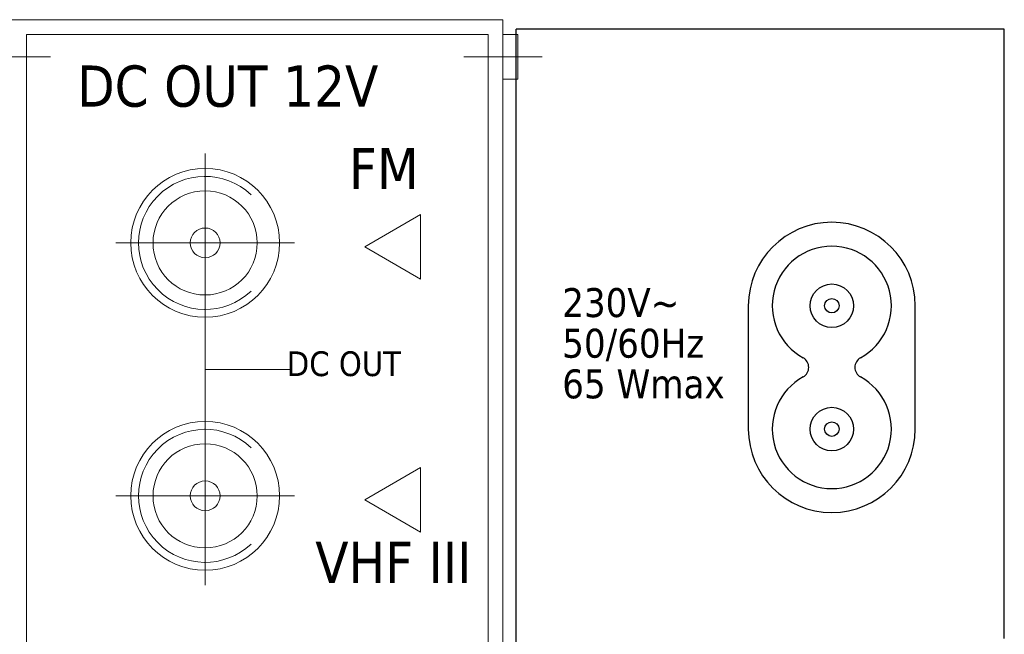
# Model space of a CAD drawing. Header units: millimetres. Extents: x 262469 to 275208, y -32539 to 9411.
# Tile 229 of 256: x 268293 to 268353, y -13742 to -13705. Entities that reach past the tile are written whole.
import ezdxf
from ezdxf.enums import TextEntityAlignment as Align

# ---------------------------------------------------------------- set-up
doc = ezdxf.new("R2010")
doc.units = ezdxf.units.MM
doc.header["$LTSCALE"] = 100
doc.layers.get('0').update_dxf_attribs({"color": 8})
doc.layers.add('$ IE_TELETECHNIKA', color=5, linetype='Continuous', lineweight=30)
doc.styles.add('TAHOMA', font='tahoma.ttf', dxfattribs={"width": 0.85})

# ---------------------------------------------------------------- blocks, each defined once
blk = doc.blocks.new('5_42369')
at = {"color": 7, "style": 'TAHOMA'}
for s, p in [('230V~', (0, 2.642)), ('50/60Hz', (0, -0.158)), ('65 Wmax', (0, -2.958))]:
    blk.add_text(s, height=1.9934, dxfattribs=at).set_placement(p, align=Align.TOP_LEFT)

msp = doc.modelspace()

# ---------------------------------------------------------------- linework, layer by layer
at = {"layer": '$ IE_TELETECHNIKA', "color": 7, "linetype": 'Continuous'}
for p, q in [((268323.182, -13849.595), (268323.182, -13705.636)), ((268352.676, -13705.636), (268323.182, -13705.636)), ((268352.676, -13742.504), (268352.676, -13705.636)), ((268337.203, -13722.372), (268337.203, -13729.833)), ((268347.298, -13729.833), (268347.298, -13722.372))]:
    msp.add_line(p, q, dxfattribs=at)
at = {"layer": '$ IE_TELETECHNIKA', "color": 7, "linetype": 'Continuous', "lineweight": 0}
for p, q in [((268295.035, -13707.321), (268290.31, -13707.321)), ((268320.01, -13707.321), (268324.735, -13707.321)), ((268304.373, -13713.171), (268304.373, -13723.971)), ((268309.773, -13718.571), (268298.973, -13718.571)), ((268304.373, -13723.971), (268304.373, -13728.471)), ((268304.373, -13726.221), (268309.463, -13726.221)), ((268304.373, -13728.471), (268304.373, -13739.271)), ((268309.773, -13733.871), (268298.973, -13733.871))]:
    msp.add_line(p, q, dxfattribs=at)
at = {"layer": '$ IE_TELETECHNIKA', "color": 7, "linetype": 'Continuous', "lineweight": 9}
for points in [[(268292.673, -13849.071), (268322.373, -13849.071), (268322.373, -13705.071), (268292.673, -13705.071), (268292.673, -13849.071)], [(268322.373, -13708.671), (268323.273, -13708.671), (268323.273, -13705.971), (268322.373, -13705.971), (268322.373, -13708.671)]]:
    msp.add_lwpolyline(points, dxfattribs=at)
for points in [[(268292.673, -13705.071), (268322.373, -13705.071), (268322.373, -13743.771), (268292.673, -13743.771)], [(268293.573, -13705.971), (268321.473, -13705.971), (268321.473, -13742.871), (268293.573, -13742.871)]]:
    msp.add_lwpolyline(points, close=True, dxfattribs=at)
at = {"layer": '$ IE_TELETECHNIKA', "color": 7, "linetype": 'Continuous', "lineweight": 0}
for points in [[(268314.02, -13718.812), (268317.395, -13720.761), (268317.395, -13720.761), (268317.395, -13716.864), (268317.395, -13716.864)], [(268314.02, -13718.812), (268317.395, -13720.761), (268317.395, -13720.761), (268317.395, -13716.864), (268317.395, -13716.864)], [(268314.02, -13718.812), (268317.395, -13720.761), (268317.395, -13720.761), (268317.395, -13716.864), (268317.395, -13716.864)], [(268314.02, -13718.812), (268317.395, -13720.761), (268317.395, -13716.864)], [(268314.02, -13734.112), (268317.395, -13736.061), (268317.395, -13736.061), (268317.395, -13732.164), (268317.395, -13732.164)], [(268314.02, -13734.112), (268317.395, -13736.061), (268317.395, -13736.061), (268317.395, -13732.164), (268317.395, -13732.164)], [(268314.02, -13734.112), (268317.395, -13736.061), (268317.395, -13736.061), (268317.395, -13732.164), (268317.395, -13732.164)], [(268314.02, -13734.112), (268317.395, -13736.061), (268317.395, -13732.164)]]:
    msp.add_lwpolyline(points, close=True, dxfattribs=at)
at = {"layer": '$ IE_TELETECHNIKA', "color": 7, "linetype": 'Continuous', "lineweight": 9}
for centre, radius in [((268304.373, -13718.571), 4.5), ((268304.373, -13718.571), 3.15), ((268304.373, -13718.571), 0.9), ((268304.373, -13733.871), 4.5), ((268304.373, -13733.871), 3.15), ((268304.373, -13733.871), 0.9)]:
    msp.add_circle(centre, radius, dxfattribs=at)
at = {"layer": '$ IE_TELETECHNIKA', "color": 7, "linetype": 'Continuous'}
for centre, radius in [((268342.251, -13722.372), 1.317), ((268342.251, -13722.372), 0.439), ((268342.251, -13729.833), 1.317), ((268342.251, -13729.833), 0.439)]:
    msp.add_circle(centre, radius, dxfattribs=at)
at = {"layer": '$ IE_TELETECHNIKA', "color": 7, "linetype": 'Continuous', "lineweight": 0}
for centre in [(268304.373, -13718.571), (268304.373, -13733.871)]:
    msp.add_arc(centre, 4.025, 46.35116, 313.64884, dxfattribs=at)
at = {"layer": '$ IE_TELETECHNIKA', "color": 7, "linetype": 'Continuous'}
for centre, radius, start, end in [((268342.251, -13722.372), 5.047, 0, 180), ((268342.251, -13722.372), 3.599, 298.80214, 241.19786), ((268340.199, -13726.102), 0.658, 298.80214, 61.19786), ((268344.302, -13726.102), 0.658, 118.80214, 241.19786), ((268342.251, -13729.833), 3.599, 118.80214, 61.19786), ((268342.251, -13729.833), 5.047, 180, 0)]:
    msp.add_arc(centre, radius, start, end, dxfattribs=at)

# ---------------------------------------------------------------- block references
at = {"layer": '$ IE_TELETECHNIKA', "xscale": 0.8777999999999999, "yscale": 0.8777999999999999, "zscale": 0.8777999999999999}
msp.add_blockref('5_42369', (268325.954, -13723.625), dxfattribs=at)

# ---------------------------------------------------------------- texts
at = {"layer": '$ IE_TELETECHNIKA', "color": 7, "style": 'TAHOMA'}
for s, height, p in [('DC OUT 12V', 2.4917, (268296.642, -13707.841)), ('FM', 2.4917, (268313.066, -13712.823)), ('DC OUT', 1.495, (268309.306, -13725.131)), ('VHF III', 2.4917, (268311.029, -13736.65))]:
    msp.add_text(s, height=height, dxfattribs=at).set_placement(p, align=Align.TOP_LEFT)

doc.saveas('drawing.dxf')
